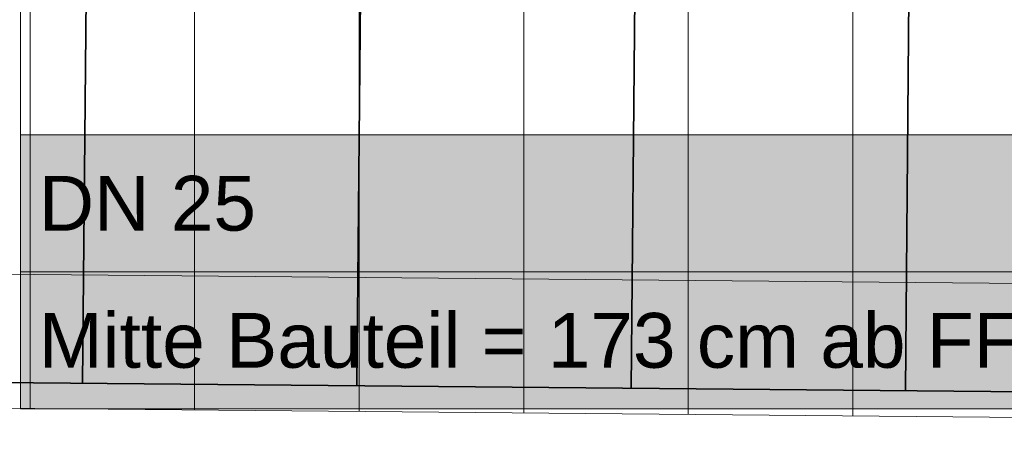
# Model space of a CAD drawing. Extents: x -133 to 627, y -127 to 467.
# Tile 11 of 256: x 17 to 53, y -52 to -37. Entities that reach past the tile are written whole.
import ezdxf
from ezdxf.lldxf.tags import DXFTag

# ---------------------------------------------------------------- set-up
doc = ezdxf.new("R2010")
doc.units = 0
doc.layers.get('0').update_dxf_attribs({"lineweight": 35})
for name, color, linetype, lineweight in [('5_OG-BESTAND', 7, 'Continuous', 25), ('5_OG-SCHRAFF-FILL', 7, 'Continuous', 25), ('H_Leitung_Beschriftung', 7, 'Continuous', 18)]:
    doc.layers.add(name, color=color, linetype=linetype, lineweight=lineweight)
doc.layers.add('A_Dach', color=1, linetype='Continuous', lineweight=35, true_color=0xff0000)
doc.styles.get("Standard").update_dxf_attribs({"font": 'arial.ttf'})
tags = doc.linetypes.add('VERDECKT2_S2', pattern=[0.0027, 0.002, -0.0007]).pattern_tags.tags
tags[6:7] = [DXFTag(74, 4), DXFTag(75, 0), DXFTag(340, '0'), DXFTag(46, 1.0), DXFTag(50, 0.0), DXFTag(44, 0.0), DXFTag(45, 0.0)]
tags[4:5] = [DXFTag(74, 4), DXFTag(75, 0), DXFTag(340, '0'), DXFTag(46, 1.0), DXFTag(50, 0.0), DXFTag(44, 0.0), DXFTag(45, 0.0)]

# ---------------------------------------------------------------- blocks, each defined once
blk = doc.blocks.new('Referenz-A06HSSHCNL', base_point=(-102.577, -104.976))
at = {"layer": '5_OG-BESTAND', "color": 0, "linetype": 'VERDECKT2_S2', "lineweight": 18, "ltscale": 0.18}
blk.add_line((-31.069, -45.66), (109.541, -46.92), dxfattribs=at)
at = {"layer": '5_OG-BESTAND', "color": 0, "lineweight": 18}
blk.add_line((-35.96, -50.506), (114.432, -51.854), dxfattribs=at)
at = {"layer": '5_OG-SCHRAFF-FILL', "color": 0, "lineweight": 13}
for p, q in [((41.632, -51.202), (41.632, -6.711)), ((35.632, -51.148), (35.632, -8.296)), ((47.632, -51.255), (47.632, -14.576)), ((29.632, -51.094), (29.632, -16.16)), ((23.632, -51.04), (23.632, -24.024)), ((17.632, -50.986), (17.632, -31.889))]:
    blk.add_line(p, q, dxfattribs=at)
blk = doc.blocks.new('Referenz-A06HSSHFNL', base_point=(-34.996, -50.92))
at = {"layer": 'A_Dach', "color": 0, "linetype": 'ByBlock', "ltscale": 0.35}
for p, q in [((39.551, -50.244), (39.976, -2.799)), ((49.55, -50.333), (49.861, -15.683)), ((29.551, -50.154), (29.857, -16.062)), ((19.552, -50.064), (19.737, -29.326))]:
    blk.add_line(p, q, dxfattribs=at)
at = {"layer": 'A_Dach', "color": 0, "linetype": 'Continuous', "ltscale": 0.35}
blk.add_line((76.481, -50.575), (4.021, -49.925), dxfattribs=at)
blk = doc.blocks.new('Bauteilbeschriftung-A06HSTCTNL', base_point=(17.286, -50.999))
at = {"color": 0, "linetype": 'ByBlock', "lineweight": -2, "ltscale": 0.18}
blk.add_line((17.286, -40.999), (17.286, -19.424), dxfattribs=at)
at = {"color": 0, "lineweight": -2}
for p, q in [((17.286, -40.999), (56.247, -40.999)), ((17.286, -50.999), (17.286, -40.999)), ((17.286, -45.999), (56.247, -45.999)), ((56.247, -50.999), (17.286, -50.999))]:
    blk.add_line(p, q, dxfattribs=at)
at = {"color": 7, "linetype": 'ByBlock', "lineweight": -2, "ltscale": 0.18, "true_color": 0xffffff}
for points in [[(17.286, -50.999), (56.247, -50.999), (17.286, -40.999)], [(56.247, -50.999), (17.286, -40.999), (56.247, -40.999)]]:
    blk.add_solid(points, dxfattribs=at)
at = {"color": 0, "linetype": 'ByBlock', "lineweight": -2, "ltscale": 0.18, "char_height": 2, "attachment_point": 1}
for s, insert in [('{\\fArial;DN 25}', (17.953, -42.499)), ('{\\fArial;Mitte Bauteil = 173 cm ab FFB}', (17.953, -47.499))]:
    blk.add_mtext(s, dxfattribs=dict(at, insert=insert))

msp = doc.modelspace()

# ---------------------------------------------------------------- block references
at = {"color": 251, "lineweight": 25, "ltscale": 0.25, "true_color": 0x585858}
for name, p in [('Referenz-A06HSSHCNL', (-102.577, -104.976)), ('Referenz-A06HSSHFNL', (-34.996, -50.92))]:
    msp.add_blockref(name, p, dxfattribs=at)
at = {"layer": 'H_Leitung_Beschriftung', "ltscale": 0.18}
msp.add_blockref('Bauteilbeschriftung-A06HSTCTNL', (17.286, -50.999), dxfattribs=at)

doc.saveas('drawing.dxf')
